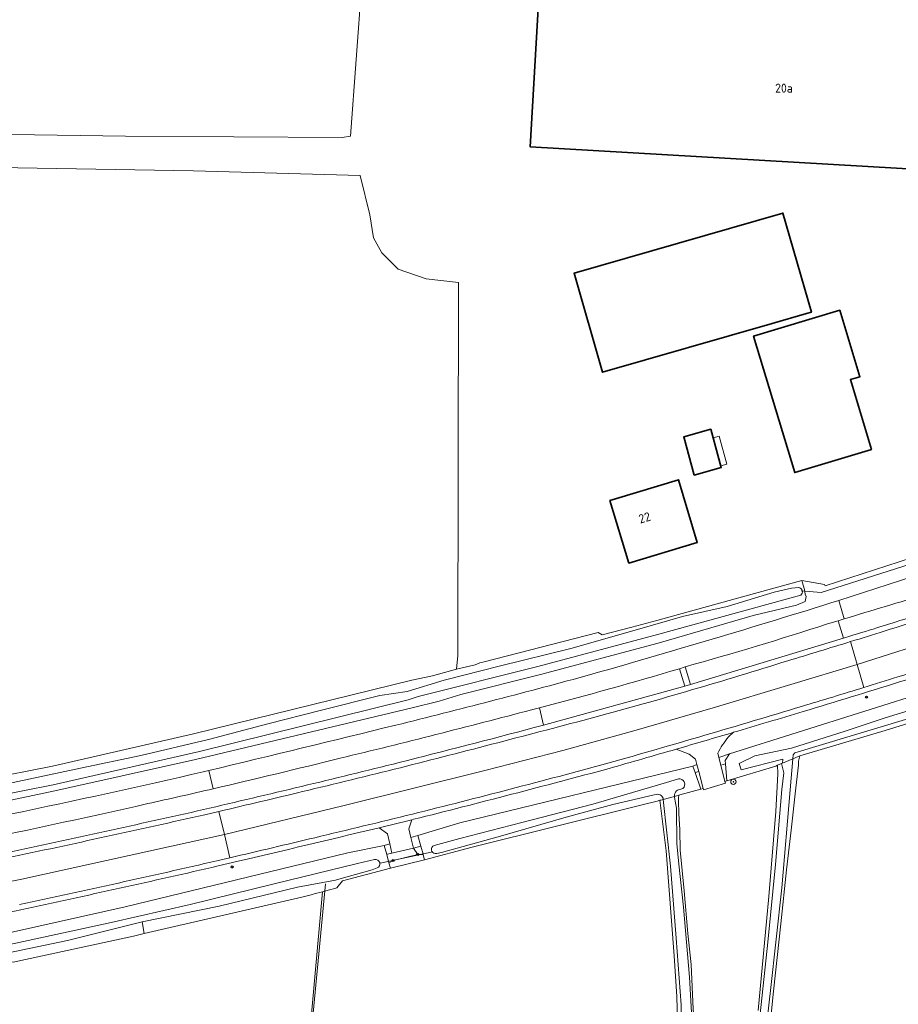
# Model space of a CAD drawing. Header units: metres. Extents: x 149984 to 156489, y 469398 to 478068.
# Tile 34 of 256: x 151924 to 152056, y 470924 to 471072. Entities that reach past the tile are written whole.
import ezdxf
from ezdxf.enums import TextEntityAlignment as Align

# ---------------------------------------------------------------- set-up
doc = ezdxf.new("R2010")
doc.units = ezdxf.units.M
doc.header["$LTSCALE"] = 0.75
for name, color, linetype, lineweight in [('B-WE-GR-BOOM-S', 252, 'Continuous', 25), ('B-WE-GR-GRAS-GV', 252, 'Continuous', 13), ('B-WE-GR-GROENVOORZIENING-GV', 252, 'Continuous', 18), ('B-WE-IE-MEUBILAIR-S', 252, 'Continuous', 25), ('B-WE-KW-KUNSTWERK_DUIKER-G', 6, 'Continuous', 18), ('B-WE-OG-BEBOUWING-GV', 6, 'Continuous', 35), ('B-WE-OG-BEBOUWING-T18', 1, 'Continuous', 18), ('B-WE-OG-BEBOUWING_LUIFEL-GV', 6, 'Continuous', 18), ('B-WE-OG-TERREIN_ERF-GV', 252, 'Continuous', 18), ('B-WE-OG-TERREIN_OEVER-GV', 252, 'Continuous', 18), ('B-WE-OG-WATER-GV', 252, 'Continuous', 18), ('B-WE-OG-WATER_SLOOT-GV', 252, 'Continuous', 18), ('B-WE-VH-GESLOTENVERHARDING-GV', 252, 'Continuous', 18), ('B-WE-VH-HALFVERHARDING-GV', 252, 'Continuous', 18), ('B-WE-VH-OPENVERHARDING-GV', 252, 'Continuous', 18)]:
    doc.layers.add(name, color=color, linetype=linetype, lineweight=lineweight)
doc.styles.add('NLCS-ISO', font='NLCS-ISO.ttf')
doc.styles.add('NLCS-ISO-M750-T18', font='NLCS-ISO.ttf', dxfattribs={"height": 1.35})

# ---------------------------------------------------------------- blocks, each defined once
blk = doc.blocks.new('SIE-MEUBILAIR_PAAL-SO')
blk.add_circle((0, 0), 0.75)
blk = doc.blocks.new('SIE-MEUBILAIR_PAAL_HECTOMETER-SO')
blk.add_circle((0, 0), 0.75)
at = {"style": 'NLCS-ISO'}
blk.add_text('hm', height=0.75, dxfattribs=at).set_placement((0.16, 0.07), align=Align.MIDDLE_CENTER)
blk = doc.blocks.new('SGR-BOOM_GBKN-SO')
at = {"linetype": 'ByBlock', "lineweight": 18}
h = blk.add_hatch(color=0, dxfattribs=at)
h.dxf.hatch_style = 1
edge = h.paths.add_edge_path()
edge.add_arc((0, 0), 0.25, 0, 360)
at = {"color": 0, "linetype": 'ByBlock', "lineweight": 18}
for radius in [2, 0.25]:
    blk.add_circle((0, 0), radius, dxfattribs=at)
at = {"color": 0, "linetype": 'ByBlock', "lineweight": 18, "style": 'NLCS-ISO'}
blk.add_attdef('SOORT', (2.5, 0), '', height=1.5, dxfattribs=at)

msp = doc.modelspace()

# ---------------------------------------------------------------- linework, layer by layer
at = {"layer": 'B-WE-GR-GRAS-GV', "flags": 128}
for points in [[(151973.527, 471054.772), (151975.257, 471077.953), (151975.149, 471099.959), (151990.165, 471099.441), (151990.179, 471101.65), (151994.797, 471101.65), (151995.962, 471131.496), (151999.834, 471188.269), (151998.715, 471191.208), (151996.756, 471193.727), (151951.697, 471195.826), (151910.79, 471198.457), (151908.619, 471056.2), (151908.604, 471055.212), (151939.57, 471054.756), (151972.313, 471054.557)], [(151908.528, 471050.2), (151907.591, 470957.664), (151907.925, 470956.404), (151908.046, 470955.61), (151928.575, 470959.641), (151949.827, 470964.525), (151982.798, 470972.619), (151985.922, 470973.268), (151989.567, 470974.301), (151989.768, 470976.34), (151989.877, 471032.674), (151984.982, 471033.203), (151980.749, 471034.658), (151978.284, 471037.141), (151977.044, 471039.421), (151976.465, 471042.878), (151974.994, 471048.833), (151949.823, 471049.53)]]:
    msp.add_lwpolyline(points, close=True, dxfattribs=at)
for points in [[(152072.975, 470970.801), (152054.281, 470965.02), (152041.406, 470961.189), (152041.23, 470960.62), (152041.22, 470960.415), (152041.19, 470959.78), (152040.798, 470956.359), (152040.07, 470950), (152039.36, 470943.98), (152038.55, 470935.85), (152037.4, 470925.67), (152036.29, 470914.64)], [(152022.94, 470921.161), (152022.837, 470924.847), (152022.429, 470931.018), (152021.211, 470946.844), (152020.276, 470954.491), (152019.844, 470954.376), (152017.602, 470953.781), (151991.913, 470947.406), (151984.744, 470945.52), (151979.57, 470944.26), (151972.329, 470942.352), (151971.493, 470941.255), (151970.959, 470941.114), (151970.551, 470941.006), (151969.298, 470940.675), (151967.308, 470918.32), (151968.934, 470918.325), (151963.511, 470857.294), (151955.271, 470774.797)], [(151949.598, 470750.024), (151951.135, 470766.394), (151952.001, 470775.622), (151954.713, 470804.506), (151965.399, 470918.313), (151967.308, 470918.32), (151969.298, 470940.675), (151968.06, 470940.349), (151967.802, 470940.281), (151967.433, 470940.183), (151966.224, 470939.864), (151942.371, 470934.368), (151940.777, 470934.001), (151922.63, 470930.056)]]:
    msp.add_lwpolyline(points, dxfattribs=at)
at = {"layer": 'B-WE-GR-GROENVOORZIENING-GV', "flags": 128}
for points in [[(152047.273, 470984.649), (152060.32, 470988.897), (152060.959, 470991.063), (152060.988, 470991.162), (152060.752, 470991.902), (152060.116, 470991.692), (152045.197, 470986.856), (152045.135, 470987.046), (152041.706, 470987.691), (152041.907, 470986.97), (152042.095, 470986.288), (152042.181, 470985.629)], [(152042.181, 470985.629), (152042.335, 470985.243), (152042.18, 470984.509), (152040.87, 470983.948), (152034.345, 470982.394), (152020.01, 470978.191), (152002.228, 470973.496), (151990.189, 470970.472), (151986.956, 470969.431), (151982.837, 470968.446), (151950.159, 470960.657), (151928.893, 470955.897), (151905.603, 470950.994)], [(152024.099, 470974.636), (152024.888, 470971.959), (152047.969, 470978.977), (152047.194, 470981.592), (152045.58, 470981.117)], [(152048.076, 470981.864), (152047.194, 470981.592), (152047.969, 470978.977)], [(152028.999, 470961.589), (152029.159, 470960.968), (152030.794, 470961.511), (152061.442, 470971.165), (152088.262, 470979.656)], [(152047.969, 470978.977), (152048.957, 470979.27)], [(152002.063, 470968.436), (152002.677, 470965.845), (152024.04, 470971.7), (152023.249, 470974.356)], [(152001.301, 470965.469), (152002.677, 470965.845), (152002.063, 470968.436), (152000.892, 470968.154)], [(152031.397, 470964.755), (152030.636, 470964.063)], [(152025.637, 470960.71), (152024.673, 470961.43), (152022.728, 470962.212)], [(151983.086, 470951.622), (151982.827, 470951.559), (151982.334, 470950.158), (151982.659, 470948.858), (151983.705, 470949.162), (151990.047, 470951.068), (152025.229, 470959.665), (152025.853, 470959.872), (152025.637, 470960.71)], [(151982.827, 470951.559), (151983.086, 470951.622)], [(151893.901, 470931.955), (151891.894, 470931.572), (151891.376, 470927.263), (151891.391, 470927.203), (151891.696, 470927.26), (151892.192, 470927.354), (151891.992, 470928.231), (151912.489, 470932.369), (151939.504, 470938.402), (151973.145, 470946.565), (151978.643, 470947.69), (151979.474, 470947.932), (151979.136, 470949.419), (151977.864, 470950.354)], [(151955.348, 470945.811), (151953.382, 470945.351)]]:
    msp.add_lwpolyline(points, dxfattribs=at)
at = {"layer": 'B-WE-GR-GROENVOORZIENING-GV'}
for points in [[(152060.618, 470985.632, 0.003174), (152048.076, 470981.864)], [(152008.94, 470973.228, 0.0069134), (152047.273, 470984.649)], [(152045.58, 470981.117, -0.010207), (152024.099, 470974.636)], [(152048.957, 470979.27, 0.0041548), (152058.262, 470982.179)], [(152041.88, 470967.892, 0.0047447), (152070.965, 470976.954)], [(152070.965, 470976.954, -0.0047447), (152041.88, 470967.892)], [(152070.718, 470977.715, -0.0023473), (152056.205, 470973.117)], [(152023.249, 470974.356, -0.0081178), (152002.063, 470968.436)], [(151980.407, 470965.833, 0.0055707), (152008.94, 470973.228)], [(152056.205, 470973.117, -0.0009409), (152051.056, 470971.522)], [(152051.056, 470971.522, -0.001485), (152041.649, 470968.658)], [(152000.892, 470968.154, -0.005814), (151971.975, 470960.842)], [(152041.649, 470968.658, -0.002055), (152027.042, 470964.306)], [(152031.397, 470964.755, 0.0014443), (152041.88, 470967.892)], [(152041.88, 470967.892, -0.0014443), (152031.397, 470964.755)], [(151952.167, 470958.989, 0.0004242), (151980.407, 470965.833)], [(151980.889, 470960.189, 0.0031288), (152001.301, 470965.469)], [(152022.728, 470962.212, 0.0012618), (152031.397, 470964.755)], [(152027.042, 470964.306, -0.0020367), (152012.4, 470960.074)], [(152030.636, 470964.063, 0.0634816), (152028.999, 470961.589)], [(152022.728, 470962.212, -0.0014748), (152012.614, 470959.303)], [(152012.614, 470959.303, 0.0014748), (152022.728, 470962.212)], [(151951.351, 470953.088, 0.003896), (151980.889, 470960.189)], [(151971.975, 470960.842, -0.0041866), (151952.832, 470956.232)], [(152012.4, 470960.074, -0.0023706), (151997.665, 470956.167)], [(151922.409, 470952.444, 0.0058177), (151951.292, 470958.778)], [(151951.292, 470958.778, -0.0013405), (151952.167, 470958.989)], [(152012.614, 470959.303, -0.0047061), (151983.086, 470951.622)], [(151983.086, 470951.622, 0.0047061), (152012.614, 470959.303)], [(151952.832, 470956.232, -0.002222), (151942.931, 470953.982)], [(151997.665, 470956.167, -0.0023071), (151982.894, 470952.399)], [(151942.931, 470953.982, -0.0064289), (151913.845, 470947.753)], [(151921.583, 470946.575, 0.0031217), (151951.351, 470953.088)], [(151982.894, 470952.399, -0.0011511), (151968.146, 470948.84)], [(151977.864, 470950.354, 0.0002365), (151982.827, 470951.559)], [(151953.562, 470944.572, 0.0019805), (151977.864, 470950.354)], [(151977.864, 470950.354, -0.0019805), (151953.562, 470944.572)], [(151968.146, 470948.84, -0.0009577), (151955.348, 470945.811)], [(151953.382, 470945.351, -0.0017346), (151938.499, 470941.999)], [(151923.757, 470937.968, 0.003489), (151953.562, 470944.572)], [(151953.562, 470944.572, -0.003489), (151923.757, 470937.968)], [(151938.499, 470941.999, -0.0017489), (151923.593, 470938.751)], [(151893.901, 470931.955, 0.0021186), (151923.757, 470937.968)], [(151923.757, 470937.968, -0.0021186), (151893.901, 470931.955)]]:
    msp.add_lwpolyline(points, format="xyb", dxfattribs=at)
at = {"layer": 'B-WE-GR-GROENVOORZIENING-GV', "flags": 128}
for points in [[(152024.099, 470974.636), (152023.249, 470974.356), (152024.04, 470971.7), (152024.888, 470971.959)], [(152029.159, 470960.968), (152029.458, 470959.806), (152030.165, 470960.014), (152030.129, 470960.491), (152030.794, 470961.511)], [(152029.458, 470959.806), (152030.089, 470957.35), (152030.36, 470957.42), (152030.165, 470960.014)], [(152026.122, 470958.828), (152025.853, 470959.872), (152025.229, 470959.665), (152025.583, 470958.67)], [(152026.122, 470958.828), (152025.583, 470958.67), (152026.471, 470956.17), (152026.782, 470956.271)], [(151982.659, 470948.858), (151983.06, 470947.255), (151984.161, 470947.565), (151983.705, 470949.162)], [(151978.643, 470947.69), (151979.016, 470946.312), (151979.156, 470946.346), (151979.801, 470946.495), (151979.474, 470947.932)], [(151983.695, 470946.304), (151983.06, 470947.255), (151979.801, 470946.495), (151979.156, 470946.346), (151979.016, 470946.312), (151979.299, 470945.264), (151979.359, 470945.043), (151979.974, 470945.402)], [(151983.695, 470946.304), (151984.516, 470946.318), (151984.501, 470946.373), (151984.161, 470947.565), (151983.06, 470947.255)], [(151979.57, 470944.26), (151984.744, 470945.52), (151984.532, 470946.262), (151984.516, 470946.318), (151983.695, 470946.304), (151979.974, 470945.402), (151979.359, 470945.043), (151979.359, 470945.042)]]:
    msp.add_lwpolyline(points, close=True, dxfattribs=at)
at = {"layer": 'B-WE-KW-KUNSTWERK_DUIKER-G', "flags": 128}
for points in [[(152044.625, 470985.852), (152082.717, 470998.006)], [(152041.591, 470986.09), (152044.625, 470985.852)], [(151978.049, 470944.997), (151985.961, 470946.685)], [(151969.752, 470941.879), (151967.407, 470917.086)]]:
    msp.add_lwpolyline(points, dxfattribs=at)
at = {"layer": 'B-WE-OG-BEBOUWING-GV', "flags": 128}
for points in [[(152081.043, 471048.453), (152082.517, 471073.71), (152002.138, 471078.401), (152000.664, 471053.144)], [(152037.206, 471026.483), (152042.411, 471027.982), (152043.141, 471028.192), (152038.84, 471043.126), (152007.302, 471034.046), (152011.602, 471019.111)], [(152047.45, 471028.5), (152034.42, 471024.57), (152040.64, 471003.95), (152052.21, 471007.47), (152049.04, 471018.01), (152050.47, 471018.44)], [(152025.459, 471003.587), (152029.536, 471004.711), (152027.942, 471010.495), (152023.864, 471009.372)], [(152012.731, 470999.755), (152015.585, 470990.297), (152025.911, 470993.412), (152023.052, 471002.87), (152013.543, 471000)]]:
    msp.add_lwpolyline(points, close=True, dxfattribs=at)
at = {"layer": 'B-WE-OG-BEBOUWING_LUIFEL-GV', "flags": 128}
msp.add_lwpolyline([(152028.298, 471009.204), (152029.459, 471004.989), (152030.38, 471005.243), (152029.218, 471009.458)], close=True, dxfattribs=at)
at = {"layer": 'B-WE-OG-TERREIN_ERF-GV', "flags": 128}
for points in [[(151910.79, 471198.457), (151951.697, 471195.826), (151996.756, 471193.727), (151998.715, 471191.208), (151999.834, 471188.269), (151995.962, 471131.496), (151994.797, 471101.65), (151990.179, 471101.65), (151990.165, 471099.441), (151975.149, 471099.959), (151975.257, 471077.953), (151973.527, 471054.772), (151972.313, 471054.557), (151939.57, 471054.756), (151908.604, 471055.212)], [(151908.528, 471050.2), (151949.823, 471049.53), (151974.994, 471048.833), (151976.465, 471042.878), (151977.044, 471039.421), (151978.284, 471037.141), (151980.749, 471034.658), (151984.982, 471033.203), (151989.877, 471032.674), (151989.768, 470976.34), (151989.567, 470974.301), (151992.361, 470974.941), (151993.091, 470975.22), (151993.551, 470975.337), (152010.937, 470979.804), (152011.544, 470979.454), (152016.036, 470980.648), (152019.808, 470981.651), (152033.11, 470985.328), (152041.706, 470987.691), (152045.135, 470987.046), (152045.197, 470986.856), (152060.116, 470991.692)], [(152035.101, 470922.744), (152036.741, 470939.945), (152037.782, 470952.795), (152038.067, 470958.472), (152038.034, 470959.779), (152037.762, 470959.663), (152030.36, 470957.42), (152030.089, 470957.35), (152030.161, 470957.069), (152026.839, 470956.048), (152026.782, 470956.271), (152026.471, 470956.17), (152023.289, 470955.291), (152023.131, 470955.249), (152023.08, 470954.87), (152023.07, 470954.43), (152023.14, 470952.51), (152023.29, 470950.01), (152023.31, 470946.97), (152023.92, 470940.8), (152024.51, 470934.37), (152024.97, 470929.7), (152025.28, 470922.95)]]:
    msp.add_lwpolyline(points, dxfattribs=at)
for points in [[(152082.517, 471073.71), (152081.043, 471048.453), (152000.664, 471053.144), (152002.138, 471078.401)], [(152038.84, 471043.126), (152043.141, 471028.192), (152042.411, 471027.982), (152037.206, 471026.483), (152011.602, 471019.111), (152007.302, 471034.046)], [(152040.64, 471003.95), (152034.42, 471024.57), (152047.45, 471028.5), (152050.47, 471018.44), (152049.04, 471018.01), (152052.21, 471007.47)], [(152027.942, 471010.495), (152029.536, 471004.711), (152025.459, 471003.587), (152023.864, 471009.372)], [(152025.911, 470993.412), (152015.585, 470990.297), (152012.731, 470999.755), (152013.543, 471000), (152023.052, 471002.87)]]:
    msp.add_lwpolyline(points, close=True, dxfattribs=at)
at = {"layer": 'B-WE-OG-TERREIN_OEVER-GV', "flags": 128}
for points in [[(151905.603, 470950.994), (151928.893, 470955.897), (151950.159, 470960.657), (151982.837, 470968.446), (151986.956, 470969.431), (151990.189, 470970.472), (152002.228, 470973.496), (152020.01, 470978.191), (152034.345, 470982.394), (152040.87, 470983.948), (152042.18, 470984.509), (152042.335, 470985.243), (152042.181, 470985.629), (152042.095, 470986.288), (152041.907, 470986.97), (152041.706, 470987.691), (152033.11, 470985.328), (152019.808, 470981.651), (152016.036, 470980.648), (152011.544, 470979.454), (152010.937, 470979.804), (151993.551, 470975.337), (151993.091, 470975.22), (151992.361, 470974.941), (151989.567, 470974.301), (151985.922, 470973.268), (151982.798, 470972.619), (151949.827, 470964.525), (151928.575, 470959.641), (151908.046, 470955.61)], [(152041.54, 470985.453), (152020.13, 470979.582), (152001.834, 470974.707), (151983.755, 470970.147), (151982.233, 470969.639), (151950.761, 470961.852), (151928.629, 470956.831), (151905.722, 470952.315)], [(151908.323, 470954.441), (151913.404, 470955.482), (151922.609, 470957.169), (151932.767, 470959.351), (151941.877, 470961.238), (151952.082, 470963.665), (151961.051, 470966.036), (151968.991, 470968.049), (151977.968, 470970.299), (151982.095, 470970.928), (151987.689, 470972.632), (151996.213, 470974.765), (152006.834, 470977.389), (152016.552, 470980.195), (152023.668, 470982.237), (152030.403, 470983.746), (152037.507, 470985.9), (152040.131, 470986.502), (152041.24, 470986.604)], [(152061.442, 470971.165), (152030.794, 470961.511), (152030.129, 470960.491), (152030.165, 470960.014), (152030.36, 470957.42), (152037.762, 470959.663), (152038.034, 470959.779), (152038.64, 470960.038), (152038.796, 470960.105), (152038.813, 470960.713), (152032.543, 470959.076), (152032.23, 470960.04), (152034.606, 470961.184), (152040.114, 470962.384), (152048.249, 470964.92), (152054.275, 470966.934), (152061.705, 470969.192)], [(152069.902, 470970.457), (152040.652, 470961.674), (152040.396, 470961.347), (152040.34, 470960.765), (152041.157, 470961.115), (152041.406, 470961.189), (152054.281, 470965.02), (152072.975, 470970.801)], [(152040.34, 470960.765), (152039.93, 470956.053), (152038.691, 470941.259), (152036.965, 470925.771), (152035.779, 470915.147), (152034.523, 470900.476), (152033.55, 470889.878), (152032.18, 470876.889), (152031.084, 470865.396), (152029.919, 470852.408), (152029.019, 470841.984), (152027.664, 470830.078), (152026.831, 470820.393), (152025.819, 470808.638), (152024.793, 470797.547), (152023.48, 470785.593), (152022.341, 470774.222), (152021.362, 470763.469), (152020.525, 470754.17), (152019.208, 470741.763), (152018.6, 470737.117)], [(152019.032, 470736.249), (152019.81, 470742.95), (152020.96, 470753.83), (152022.73, 470773.47), (152024.3, 470788.12), (152025.77, 470803.71), (152027.08, 470818.19), (152031.02, 470858.11), (152032.15, 470871.58), (152033.37, 470882.66), (152034.34, 470892.81), (152035.38, 470903.41), (152036.29, 470914.64), (152037.4, 470925.67), (152038.55, 470935.85), (152039.36, 470943.98), (152040.07, 470950), (152040.798, 470956.359), (152041.19, 470959.78), (152041.22, 470960.415), (152041.23, 470960.62), (152041.406, 470961.189), (152041.157, 470961.115), (152040.34, 470960.765)], [(152035.396, 470922.238), (152036.549, 470933.068), (152037.72, 470944.777), (152038.701, 470956.109), (152038.998, 470958.644), (152038.64, 470960.038), (152038.034, 470959.779), (152038.067, 470958.472), (152037.782, 470952.795), (152036.741, 470939.945), (152035.101, 470922.744)], [(152022.451, 470955.069), (152022.775, 470955.155), (152023.131, 470955.249), (152023.289, 470955.291), (152026.471, 470956.17), (152025.583, 470958.67), (152025.229, 470959.665), (151990.047, 470951.068), (151983.705, 470949.162), (151984.161, 470947.565), (151984.501, 470946.373), (151984.516, 470946.318), (151984.532, 470946.262), (151984.744, 470945.52), (151991.913, 470947.406), (152017.602, 470953.781), (152019.844, 470954.376), (152020.276, 470954.491), (152020.41, 470954.527), (152020.777, 470954.624)], [(151986.157, 470947.661), (151990.038, 470948.741), (151999.439, 470951.141), (152010.149, 470953.888), (152021.25, 470957.197), (152023.073, 470957.719)], [(152023.738, 470956.283), (152022.942, 470956.019), (152022.772, 470955.923)], [(152019.764, 470955.375), (152019.395, 470955.299), (152013.144, 470953.832), (152006.136, 470951.939), (151996.185, 470949.094), (151987.286, 470946.633), (151986.576, 470946.456), (151986.341, 470946.436)], [(152008.46, 470743.96), (152011.49, 470770.46), (152013.8, 470791.1), (152018.17, 470836.25), (152020.17, 470857.15), (152024.03, 470897.88), (152024.82, 470907.29), (152025.47, 470915.37), (152025.55, 470917.21), (152025.59, 470918.69), (152025.53, 470919.91), (152025.28, 470922.95), (152024.97, 470929.7), (152024.51, 470934.37), (152023.92, 470940.8), (152023.31, 470946.97), (152023.29, 470950.01), (152023.14, 470952.51), (152023.07, 470954.43), (152023.08, 470954.87), (152023.131, 470955.249), (152022.775, 470955.155), (152022.451, 470955.069)], [(152023.464, 470923.623), (152022.705, 470933.697), (152021.857, 470944.534), (152020.777, 470954.624), (152020.41, 470954.527), (152020.276, 470954.491), (152021.211, 470946.844), (152022.429, 470931.018), (152022.837, 470924.847), (152022.94, 470921.161)], [(152022.472, 470954.908), (152022.752, 470953.323), (152022.834, 470947.951), (152023.102, 470944.83), (152023.844, 470938.364), (152024.743, 470927.783), (152025.086, 470921.54)], [(151953.727, 470938.523), (151942.108, 470936.117), (151942.371, 470934.368), (151966.224, 470939.864), (151967.433, 470940.183), (151967.802, 470940.281), (151968.06, 470940.349), (151969.298, 470940.675), (151970.551, 470941.006), (151970.959, 470941.114), (151971.493, 470941.255), (151972.329, 470942.352), (151979.57, 470944.26), (151979.359, 470945.042), (151979.359, 470945.043), (151979.299, 470945.264), (151979.016, 470946.312), (151978.643, 470947.69), (151973.145, 470946.565), (151939.504, 470938.402), (151912.489, 470932.369)], [(151909.911, 470928.771), (151906.394, 470928.268), (151905.881, 470928.229), (151895.004, 470926.221), (151893.677, 470926.26), (151893.511, 470926.789), (151893.435, 470927.031), (151894.418, 470927.501), (151901.505, 470928.897), (151910.473, 470930.47), (151923.012, 470932.92), (151937.408, 470936.035), (151949.345, 470938.779), (151961.999, 470941.87), (151974.596, 470944.942), (151977.177, 470945.539)], [(151977.572, 470944.28), (151976.839, 470943.985), (151971.788, 470942.573), (151971.288, 470942.433), (151965.563, 470941.369), (151953.727, 470938.523)], [(151913.41, 470928.52), (151914.219, 470928.67), (151914.819, 470928.781), (151915.544, 470928.915), (151915.754, 470928.954), (151920.518, 470930.256), (151922.63, 470930.056), (151940.777, 470934.001), (151942.371, 470934.368), (151942.108, 470936.117), (151930.814, 470933.317), (151921.67, 470931.398), (151915.32, 470930.14), (151914.693, 470929.948), (151914.274, 470929.737)]]:
    msp.add_lwpolyline(points, dxfattribs=at)
at = {"layer": 'B-WE-OG-TERREIN_OEVER-GV'}
for points in [[(152041.24, 470986.604, -0.6327594), (152041.54, 470985.453)], [(152023.073, 470957.719, -0.7577448), (152023.738, 470956.283)], [(152022.772, 470955.923, 0.212445), (152022.451, 470955.069)], [(152020.777, 470954.624, 0.4483999), (152019.764, 470955.375)], [(152022.451, 470955.069, 0.04196), (152022.472, 470954.908)], [(151986.341, 470946.436, -0.7630205), (151986.157, 470947.661)], [(151977.177, 470945.539, -0.943939), (151977.572, 470944.28)]]:
    msp.add_lwpolyline(points, format="xyb", dxfattribs=at)
at = {"layer": 'B-WE-OG-WATER-GV', "flags": 128}
for points in [[(152038.796, 470960.105), (152040.34, 470960.765), (152040.396, 470961.347), (152040.652, 470961.674), (152069.902, 470970.457), (152079.204, 470973.684), (152095.378, 470978.693), (152121.763, 470988.109), (152126.978, 470990.24), (152135.471, 470993.004), (152141.041, 470995.032), (152145.837, 470996.734), (152151.501, 470999.122), (152154.386, 471000.167), (152164.072, 471003.998), (152168.428, 471005.688), (152173.942, 471007.777), (152179.744, 471009.885), (152183.81, 471011.92), (152196.292, 471016.497), (152233.262, 471030.332), (152237.462, 471031.863)], [(152041.24, 470986.604), (152040.131, 470986.502), (152037.507, 470985.9), (152030.403, 470983.746), (152023.668, 470982.237), (152016.552, 470980.195), (152006.834, 470977.389), (151996.213, 470974.765), (151987.689, 470972.632), (151982.095, 470970.928), (151977.968, 470970.299), (151968.991, 470968.049), (151961.051, 470966.036), (151952.082, 470963.665), (151941.877, 470961.238), (151932.767, 470959.351), (151922.609, 470957.169), (151913.404, 470955.482), (151908.323, 470954.441)], [(152001.834, 470974.707), (152020.13, 470979.582), (152041.54, 470985.453)], [(151905.722, 470952.315), (151928.629, 470956.831), (151950.761, 470961.852), (151982.233, 470969.639), (151983.755, 470970.147), (152001.834, 470974.707)], [(152061.705, 470969.192), (152054.275, 470966.934), (152048.249, 470964.92), (152040.114, 470962.384), (152034.606, 470961.184), (152032.23, 470960.04), (152032.543, 470959.076), (152038.813, 470960.713), (152038.796, 470960.105)], [(152035.779, 470915.147), (152036.965, 470925.771), (152038.691, 470941.259), (152039.93, 470956.053), (152040.34, 470960.765), (152038.796, 470960.105), (152038.64, 470960.038), (152038.998, 470958.644), (152038.701, 470956.109), (152037.72, 470944.777), (152036.549, 470933.068), (152035.396, 470922.238)], [(152023.073, 470957.719), (152021.25, 470957.197), (152010.149, 470953.888), (151999.439, 470951.141), (151990.038, 470948.741), (151986.157, 470947.661)], [(152022.772, 470955.923), (152022.942, 470956.019), (152023.738, 470956.283)], [(151986.341, 470946.436), (151986.576, 470946.456), (151987.286, 470946.633), (151996.185, 470949.094), (152006.136, 470951.939), (152013.144, 470953.832), (152019.395, 470955.299), (152019.764, 470955.375)], [(152020.777, 470954.624), (152022.451, 470955.069)], [(151977.177, 470945.539), (151974.596, 470944.942), (151961.999, 470941.87), (151949.345, 470938.779), (151937.408, 470936.035), (151923.012, 470932.92), (151910.473, 470930.47), (151901.505, 470928.897), (151894.418, 470927.501), (151893.435, 470927.031), (151893.511, 470926.789), (151893.677, 470926.26), (151895.004, 470926.221), (151905.881, 470928.229), (151906.394, 470928.268), (151909.911, 470928.771)], [(151914.274, 470929.737), (151914.693, 470929.948), (151915.32, 470930.14), (151921.67, 470931.398), (151930.814, 470933.317), (151942.108, 470936.117), (151953.727, 470938.523), (151965.563, 470941.369), (151971.288, 470942.433), (151971.788, 470942.573), (151976.839, 470943.985), (151977.572, 470944.28)]]:
    msp.add_lwpolyline(points, dxfattribs=at)
at = {"layer": 'B-WE-OG-WATER-GV'}
for points in [[(152041.54, 470985.453, 0.6327594), (152041.24, 470986.604)], [(152023.738, 470956.283, 0.7577448), (152023.073, 470957.719)], [(152022.451, 470955.069, -0.212445), (152022.772, 470955.923)], [(152019.764, 470955.375, -0.4483999), (152020.777, 470954.624)], [(151986.157, 470947.661, 0.7630205), (151986.341, 470946.436)], [(151977.572, 470944.28, 0.943939), (151977.177, 470945.539)]]:
    msp.add_lwpolyline(points, format="xyb", dxfattribs=at)
at = {"layer": 'B-WE-OG-WATER_SLOOT-GV', "flags": 128}
for points in [[(152022.451, 470955.069), (152020.777, 470954.624), (152021.857, 470944.534), (152022.705, 470933.697), (152023.464, 470923.623), (152023.621, 470916.562), (152023.244, 470910.719), (152022.432, 470902.218), (152020.858, 470885.447), (152019.059, 470868.016), (152017.015, 470847.721), (152015.521, 470832.476), (152014.255, 470819.719), (152012.47, 470800.826), (152010.507, 470781.941), (152008.645, 470764.604), (152006.169, 470742.296), (152005.653, 470738.443), (152004.995, 470733.524), (152004.846, 470732.412), (152004.503, 470730.696), (152003.6, 470729.054)], [(152025.086, 470921.54), (152024.743, 470927.783), (152023.844, 470938.364), (152023.102, 470944.83), (152022.834, 470947.951), (152022.752, 470953.323), (152022.472, 470954.908)]]:
    msp.add_lwpolyline(points, dxfattribs=at)
at = {"layer": 'B-WE-OG-WATER_SLOOT-GV'}
msp.add_lwpolyline([(152022.472, 470954.908, -0.04196), (152022.451, 470955.069)], format="xyb", dxfattribs=at)
at = {"layer": 'B-WE-VH-GESLOTENVERHARDING-GV', "flags": 128}
for points in [[(152049.062, 470978.443), (152050.059, 470974.983), (152063.306, 470979.213), (152073.736, 470982.557), (152084.772, 470986.169), (152096.717, 470990.206), (152107.998, 470994.038), (152119.299, 470997.978), (152130.292, 471001.91), (152143.74, 471006.661), (152142.476, 471010.056), (152140.39, 471009.302)], [(152142.647, 471002.411), (152145.005, 471003.266), (152143.74, 471006.661), (152130.292, 471001.91), (152119.299, 470997.978), (152107.998, 470994.038), (152096.717, 470990.206), (152084.772, 470986.169), (152073.736, 470982.557), (152063.306, 470979.213), (152050.059, 470974.983), (152051.056, 470971.522)], [(152066.401, 470990.625), (152060.32, 470988.897), (152047.273, 470984.649), (152048.076, 470981.864)], [(152045.58, 470981.117), (152047.194, 470981.592), (152048.076, 470981.864), (152047.273, 470984.649)], [(151953.66, 470952.804), (151954.504, 470949.308), (151972.366, 470953.65), (151993.825, 470958.97), (152005.615, 470962.01), (152016.669, 470965.063), (152028.333, 470968.428), (152040.061, 470971.975), (152050.059, 470974.983), (152049.062, 470978.443)], [(152051.056, 470971.522), (152050.059, 470974.983), (152040.061, 470971.975), (152028.333, 470968.428), (152016.669, 470965.063), (152005.615, 470962.01), (151993.825, 470958.97), (151972.366, 470953.65), (151954.504, 470949.308), (151955.348, 470945.811)], [(152023.249, 470974.356), (152024.099, 470974.636)], [(152000.892, 470968.154), (152002.063, 470968.436)], [(151952.832, 470956.232), (151952.167, 470958.989)], [(151952.167, 470958.989), (151952.832, 470956.232)], [(151857.062, 470933.476), (151857.657, 470929.928), (151869.584, 470932.024), (151889.053, 470935.534), (151923.917, 470942.603), (151946.532, 470947.577), (151954.504, 470949.308), (151953.66, 470952.804)], [(151953.66, 470952.804), (151951.529, 470952.308)], [(151953.382, 470945.351), (151955.348, 470945.811), (151954.504, 470949.308), (151946.532, 470947.577), (151923.917, 470942.603), (151889.053, 470935.534), (151869.584, 470932.024), (151857.657, 470929.928), (151858.252, 470926.381)]]:
    msp.add_lwpolyline(points, dxfattribs=at)
at = {"layer": 'B-WE-VH-GESLOTENVERHARDING-GV'}
for points in [[(152048.076, 470981.864, -0.003174), (152060.618, 470985.632)], [(152047.273, 470984.649, -0.0069134), (152008.94, 470973.228)], [(152068.64, 470984.662, -0.0030127), (152054.139, 470980.022)], [(152024.099, 470974.636, 0.010207), (152045.58, 470981.117)], [(152054.139, 470980.022, -0.0009538), (152049.062, 470978.443)], [(152049.062, 470978.443, -0.0019631), (152039.583, 470975.555)], [(152056.205, 470973.117, 0.0023473), (152070.718, 470977.715)], [(152039.583, 470975.555, -0.0052301), (152025.056, 470971.143)], [(152002.063, 470968.436, 0.0081178), (152023.249, 470974.356)], [(152008.94, 470973.228, -0.0055707), (151980.407, 470965.833)], [(152051.056, 470971.522, 0.0009409), (152056.205, 470973.117)], [(152025.056, 470971.143, -0.0052745), (152010.44, 470967.034)], [(152041.649, 470968.658, 0.001485), (152051.056, 470971.522)], [(151971.975, 470960.842, 0.005814), (152000.892, 470968.154)], [(152027.042, 470964.306, 0.002055), (152041.649, 470968.658)], [(152010.44, 470967.034, -0.0015037), (151995.774, 470963.178)], [(151980.407, 470965.833, -0.0004242), (151952.167, 470958.989)], [(151995.774, 470963.178, -0.0015674), (151981.084, 470959.413)], [(152012.4, 470960.074, 0.0020367), (152027.042, 470964.306)], [(151952.832, 470956.232, 0.0041866), (151971.975, 470960.842)], [(151997.665, 470956.167, 0.0023706), (152012.4, 470960.074)], [(151951.292, 470958.778, -0.0058177), (151922.409, 470952.444)], [(151952.167, 470958.989, 0.0013405), (151951.292, 470958.778)], [(151981.084, 470959.413, -0.0019145), (151966.32, 470955.803)], [(151942.931, 470953.982, 0.002222), (151952.832, 470956.232)], [(151966.32, 470955.803, -0.0016818), (151953.66, 470952.804)], [(151982.894, 470952.399, 0.0023071), (151997.665, 470956.167)], [(151913.845, 470947.753, 0.0064289), (151942.931, 470953.982)], [(151951.529, 470952.308, -0.0016083), (151936.65, 470949.004)], [(151968.146, 470948.84, 0.0011511), (151982.894, 470952.399)], [(151936.65, 470949.004, -0.0015304), (151921.75, 470945.793)], [(151955.348, 470945.811, 0.0009577), (151968.146, 470948.84)], [(151938.499, 470941.999, 0.0017346), (151953.382, 470945.351)], [(151923.593, 470938.751, 0.0017489), (151938.499, 470941.999)]]:
    msp.add_lwpolyline(points, format="xyb", dxfattribs=at)
at = {"layer": 'B-WE-VH-HALFVERHARDING-GV'}
for points in [[(152054.139, 470980.022, 0.0030127), (152068.64, 470984.662)], [(152058.262, 470982.179, -0.0041548), (152048.957, 470979.27)], [(152049.062, 470978.443, 0.0009538), (152054.139, 470980.022)], [(152039.583, 470975.555, 0.0019631), (152049.062, 470978.443)], [(152025.056, 470971.143, 0.0052301), (152039.583, 470975.555)], [(152010.44, 470967.034, 0.0052745), (152025.056, 470971.143)], [(151995.774, 470963.178, 0.0015037), (152010.44, 470967.034)], [(152001.301, 470965.469, -0.0031288), (151980.889, 470960.189)], [(151981.084, 470959.413, 0.0015674), (151995.774, 470963.178)], [(151980.889, 470960.189, -0.003896), (151951.351, 470953.088)], [(151966.32, 470955.803, 0.0019145), (151981.084, 470959.413)], [(151953.66, 470952.804, 0.0016818), (151966.32, 470955.803)], [(151951.351, 470953.088, -0.0031217), (151921.583, 470946.575)], [(151936.65, 470949.004, 0.0016083), (151951.529, 470952.308)], [(151921.75, 470945.793, 0.0015304), (151936.65, 470949.004)]]:
    msp.add_lwpolyline(points, format="xyb", dxfattribs=at)
at = {"layer": 'B-WE-VH-HALFVERHARDING-GV', "flags": 128}
for points in [[(152048.957, 470979.27), (152047.969, 470978.977), (152024.888, 470971.959), (152024.04, 470971.7), (152002.677, 470965.845), (152001.301, 470965.469)], [(151951.529, 470952.308), (151953.66, 470952.804)]]:
    msp.add_lwpolyline(points, dxfattribs=at)
at = {"layer": 'B-WE-VH-OPENVERHARDING-GV'}
for points in [[(152031.397, 470964.755, -0.0012618), (152022.728, 470962.212)], [(152028.999, 470961.589, -0.0634816), (152030.636, 470964.063)], [(151982.827, 470951.559, -0.0002365), (151977.864, 470950.354)]]:
    msp.add_lwpolyline(points, format="xyb", dxfattribs=at)
at = {"layer": 'B-WE-VH-OPENVERHARDING-GV', "flags": 128}
for points in [[(152030.636, 470964.063), (152031.397, 470964.755)], [(152022.728, 470962.212), (152024.673, 470961.43), (152025.637, 470960.71), (152025.853, 470959.872), (152026.122, 470958.828), (152026.782, 470956.271)], [(152026.782, 470956.271), (152026.839, 470956.048), (152030.161, 470957.069), (152030.089, 470957.35), (152029.458, 470959.806), (152029.159, 470960.968), (152028.999, 470961.589)], [(151983.06, 470947.255), (151982.659, 470948.858), (151982.334, 470950.158), (151982.827, 470951.559)], [(151977.864, 470950.354), (151979.136, 470949.419), (151979.474, 470947.932), (151979.801, 470946.495), (151983.06, 470947.255)]]:
    msp.add_lwpolyline(points, dxfattribs=at)

# ---------------------------------------------------------------- block references
at = {"layer": 'B-WE-GR-BOOM-S', "xscale": 0.2, "yscale": 0.2, "zscale": 0.2}
msp.add_blockref('SGR-BOOM_GBKN-SO', (152031.36, 470957.285), dxfattribs=at)
at = {"layer": 'B-WE-IE-MEUBILAIR-S', "xscale": 0.2, "yscale": 0.2, "zscale": 0.2}
for name, p in [('SIE-MEUBILAIR_PAAL_HECTOMETER-SO', (152051.473, 470970.074)), ('SIE-MEUBILAIR_PAAL-SO', (151979.974, 470945.402)), ('SIE-MEUBILAIR_PAAL-SO', (151983.695, 470946.304)), ('SIE-MEUBILAIR_PAAL_HECTOMETER-SO', (151955.683, 470944.425))]:
    msp.add_blockref(name, p, dxfattribs=at)

# ---------------------------------------------------------------- texts
at = {"layer": 'B-WE-OG-BEBOUWING-T18', "style": 'NLCS-ISO-M750-T18'}
msp.add_text('20a', height=1.35, dxfattribs=at).set_placement((152039, 471062), align=Align.MIDDLE)
msp.add_text('22', height=1.35, rotation=16.8, dxfattribs=at).set_placement((152017.954, 470997.153), align=Align.MIDDLE)

doc.saveas('drawing.dxf')
